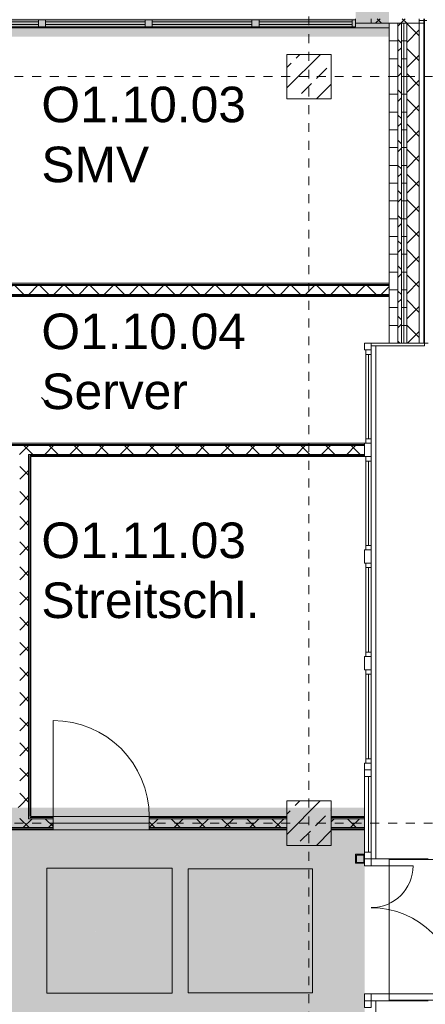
# Model space of a CAD drawing. Header units: metres. Extents: x -52 to 123, y -78 to 33.
# Tile 48 of 114: x 78.71 to 83.26, y -51.53 to -40.46. Entities that reach past the tile are written whole.
import ezdxf

# ---------------------------------------------------------------- set-up
doc = ezdxf.new("R2010")
doc.units = ezdxf.units.M
doc.linetypes.add('Rasterlinie', pattern=[0.019, 0.01, -0.003, 0.003, -0.003])
doc.linetypes.add('Über Schnittebene 1', pattern=[0.001, 0, -0.001])
for name, color, linetype, lineweight in [('A_Allgemeine Beschriftungen', 7, 'Continuous', 9), ('A_Detailelemente', 7, 'Continuous', 9), ('A_Fassadenelemente', 7, 'Continuous', 9), ('A_Fassadenpfosten', 7, 'Continuous', 9), ('A_Fenster', 7, 'Continuous', 9), ('A_Geschossdecken', 7, 'Continuous', 9), ('A_Importierte Elemente in Familien', 7, 'Continuous', 9), ('A_Raster', 7, 'Continuous', 9), ('A_Räume_Beschriftung', 7, 'Continuous', 9), ('A_Tragwerksstützen', 7, 'Continuous', 9), ('A_Tragwerksstützen_Stahlbeton', 7, 'Continuous', 9), ('A_Treppen', 7, 'Continuous', 9), ('A_Türen', 7, 'Continuous', 9), ('A_Wände', 7, 'Continuous', 9), ('A_Wände_Schraffur', 7, 'Continuous', 18)]:
    doc.layers.add(name, color=color, linetype=linetype, lineweight=lineweight)
doc.styles.add('Arial_B', font='txt', dxfattribs={"height": 0.3999999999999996})
pattern_1 = [(0, (1.421, 2.104), (0, 0.2), []), (90, (1.421, 2.104), (-0.2, 0), [])]
pattern_2 = [(45, (1.421, 2.104), (-0.1414213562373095, 0.1414213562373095), []), (135, (1.421, 2.104), (-0.1414213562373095, -0.1414213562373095), [])]

# ---------------------------------------------------------------- blocks, each defined once
blk = doc.blocks.new('STB Stütze - rechteckig - STB 50 x 50-V22-BS_Übersicht_O1_BRANDSCHUTZ')
at = {"layer": 'A_Tragwerksstützen'}
h = blk.add_hatch(dxfattribs=at)
h.set_pattern_fill('FP_29', color=256, style=0, pattern_type=2)
h.set_pattern_definition([(45, (-80.535, 43.201), (-0.2283954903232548, 0.2283954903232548), []), (45, (-80.30700000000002, 43.201), (-0.2283954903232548, 0.2283954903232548), [0.161, -0.081])])
h.paths.add_polyline_path([(0.2500000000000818, -0.2500000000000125), (0.2500000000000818, 0.2499999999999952), (-0.2499999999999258, 0.2499999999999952), (-0.2499999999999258, -0.2500000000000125)], flags=0)
at = {"layer": 'A_Tragwerksstützen_Stahlbeton', "lineweight": 18}
for p, q in [((0.2499999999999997, 0.25), (-0.2500000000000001, 0.25)), ((-0.2500000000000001, 0.25), (-0.2500000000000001, -0.2499999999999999)), ((0.2499999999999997, -0.2499999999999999), (0.2499999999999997, 0.25)), ((-0.2500000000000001, -0.2499999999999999), (0.2499999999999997, -0.2499999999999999))]:
    blk.add_line(p, q, dxfattribs=at)
blk = doc.blocks.new('GSH_Fassade_Fenster_1flg - GSH_Fassade_Fenster_1flg-5999952-BS_Übersicht_O1_BRANDSCHUTZ')
at = {"layer": 'A_Fassadenelemente'}
for p, q in [((-0.5250000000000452, 0.0150000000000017), (-0.4750000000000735, 0.0150000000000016)), ((-0.5250000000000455, -0.0449999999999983), (-0.5250000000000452, 0.0150000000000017)), ((-0.4750000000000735, 0.0150000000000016), (0.4750000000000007, 0.0149999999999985)), ((-0.4750000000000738, -0.0449999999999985), (-0.4750000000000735, 0.0150000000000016)), ((0.5250000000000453, 0.0149999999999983), (0.4750000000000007, 0.0149999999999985)), ((0.4750000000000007, -0.0450000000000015), (0.4750000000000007, 0.0149999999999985)), ((0.5250000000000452, -0.0450000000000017), (0.5250000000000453, 0.0149999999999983)), ((-0.5250000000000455, -0.0449999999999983), (-0.4750000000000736, -0.0449999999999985)), ((0.475000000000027, -0.0149999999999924), (-0.4750000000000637, -0.0149999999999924)), ((0.4750000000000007, -0.0450000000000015), (-0.4750000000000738, -0.0449999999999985)), ((0.5250000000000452, -0.0450000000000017), (0.4750000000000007, -0.0450000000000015))]:
    blk.add_line(p, q, dxfattribs=at)
blk = doc.blocks.new('Pfosten rechteckig - 150x75-1310572-BS_Übersicht_O1_BRANDSCHUTZ')
at = {"layer": 'A_Fassadenpfosten'}
for p, q in [((0.075, 0.06), (-0.075, 0.06)), ((-0.075, 0.06), (-0.075, -0.015)), ((0.075, 0.06), (0.075, -0.015)), ((-0.075, -0.015), (0.075, -0.015))]:
    blk.add_line(p, q, dxfattribs=at)
blk = doc.blocks.new('Pfosten rechteckig - 100x176-1338474-BS_Übersicht_O1_BRANDSCHUTZ')
at = {"layer": 'A_Fassadenpfosten'}
for p, q in [((0, 0.1105), (-0.0500000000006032, 0.1105)), ((0, 0.1105), (0, -0.0655)), ((0, -0.0655), (-0.0500000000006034, -0.0655))]:
    blk.add_line(p, q, dxfattribs=at)
blk = doc.blocks.new('Systemelement - Verglasung-1789751-BS_Übersicht_O1_BRANDSCHUTZ')
at = {"layer": 'A_Fassadenelemente'}
for p, q in [((-0.560000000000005, 0.015), (0.5600000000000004, 0.015)), ((-0.560000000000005, -0.015), (-0.560000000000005, 0.015)), ((0.5600000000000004, -0.015), (0.5600000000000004, 0.015)), ((0.5600000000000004, -0.015), (-0.560000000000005, -0.015))]:
    blk.add_line(p, q, dxfattribs=at)
blk = doc.blocks.new('Systemelement - Verglasung-6077245-BS_Übersicht_O1_BRANDSCHUTZ')
at = {"layer": 'A_Fassadenelemente'}
for p, q in [((-0.5219999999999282, 0.0149999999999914), (0.5219999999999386, 0.0149999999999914)), ((-0.5219999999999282, -0.0150000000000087), (-0.5219999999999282, 0.0149999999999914)), ((0.5219999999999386, -0.0150000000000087), (0.5219999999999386, 0.0149999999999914)), ((0.5219999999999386, -0.0150000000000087), (-0.5219999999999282, -0.0150000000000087))]:
    blk.add_line(p, q, dxfattribs=at)
blk = doc.blocks.new('Pfosten rechteckig - 80x80-6077243-BS_Übersicht_O1_BRANDSCHUTZ')
at = {"layer": 'A_Fassadenpfosten'}
for p, q in [((82.44000751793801, -40.45696157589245), (81.39600751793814, -40.45696157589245)), ((82.44000751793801, -40.53696157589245), (81.39600751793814, -40.53696157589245))]:
    blk.add_line(p, q, dxfattribs=at)
blk = doc.blocks.new('Pfosten rechteckig - 80x80-1789741-BS_Übersicht_O1_BRANDSCHUTZ')
at = {"layer": 'A_Fassadenpfosten'}
for p, q in [((81.31600751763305, -40.45696157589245), (80.19600751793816, -40.45696157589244)), ((81.31600751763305, -40.53696157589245), (80.19600751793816, -40.53696157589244))]:
    blk.add_line(p, q, dxfattribs=at)
blk = doc.blocks.new('Pfosten rechteckig - 80x80-1789740-BS_Übersicht_O1_BRANDSCHUTZ')
at = {"layer": 'A_Fassadenpfosten'}
for p, q in [((0.04, 0.04), (-0.04, 0.04)), ((-0.04, 0.04), (-0.04, -0.04)), ((0.04, 0.04), (0.04, -0.04)), ((-0.04, -0.04), (0.04, -0.04))]:
    blk.add_line(p, q, dxfattribs=at)
blk = doc.blocks.new('Pfosten rechteckig - 40x80-1793730-BS_Übersicht_O1_BRANDSCHUTZ')
at = {"layer": 'A_Fassadenpfosten'}
for p, q in [((0, 0.04), (-0.04, 0.04)), ((-0.04, 0.04), (-0.04, -0.04)), ((0, 0.04), (0, -0.04)), ((-0.04, -0.04), (0, -0.04))]:
    blk.add_line(p, q, dxfattribs=at)
blk = doc.blocks.new('GSH_Tuer_I_1flg_SZ_OL - 1080x3000_2135_Voll-6395009-BS_Übersicht_O1_BRANDSCHUTZ')
at = {"layer": 'A_Türen', "linetype": 'Über Schnittebene 1'}
for p, q in [((-0.5400000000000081, 0.0605653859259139), (0.4799999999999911, 0.0605653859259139)), ((-0.5400000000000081, -0.0894346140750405), (0.5399999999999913, -0.0894346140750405))]:
    blk.add_line(p, q, dxfattribs=at)
at = {"layer": 'A_Türen'}
blk.add_line((0.5399999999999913, -1.169434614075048), (0.5399999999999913, -0.0894346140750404), dxfattribs=at)
blk.add_arc((0.5399999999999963, -0.089434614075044), 1.080000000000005, 179.9999999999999, 269.9999999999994, dxfattribs=at)
blk = doc.blocks.new('Pfosten rechteckig - 75x75_Recht-V61-BS_Übersicht_O1_BRANDSCHUTZ')
at = {"layer": 'A_Fassadenpfosten'}
for p, q in [((0, 0.06), (-0.075, 0.06)), ((-0.075, 0.06), (-0.075, -0.015)), ((0, 0.06), (0, -0.015)), ((-0.075, -0.015), (0, -0.015))]:
    blk.add_line(p, q, dxfattribs=at)
blk = doc.blocks.new('Systemelement - Aluminium Blau_Fenster-6620886-BS_Übersicht_O1_BRANDSCHUTZ')
at = {"layer": 'A_Fassadenelemente'}
for p, q in [((-0.4249999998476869, 0.015), (0.4249999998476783, 0.015)), ((-0.4249999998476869, -0.015), (-0.4249999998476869, 0.015)), ((0.4249999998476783, -0.015), (0.4249999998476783, 0.015)), ((0.4249999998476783, -0.015), (-0.4249999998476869, -0.015))]:
    blk.add_line(p, q, dxfattribs=at)
blk = doc.blocks.new('Pfosten rechteckig - 90x75-6057504-BS_Übersicht_O1_BRANDSCHUTZ')
at = {"layer": 'A_Fassadenpfosten'}
for p, q in [((82.58100751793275, -49.42196157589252), (82.58100751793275, -48.97196157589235)), ((82.58100751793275, -49.82196157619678), (82.58100751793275, -49.57196157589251))]:
    blk.add_line(p, q, dxfattribs=at)
blk = doc.blocks.new('Pfosten rechteckig - 75x75_Links-2722204-BS_Übersicht_O1_BRANDSCHUTZ')
at = {"layer": 'A_Fassadenpfosten'}
for p, q in [((-0.05, 0.06), (-0.075, 0.06)), ((-0.075, 0.06), (-0.075, -0.015)), ((-0.075, -0.015), (0, -0.015))]:
    blk.add_line(p, q, dxfattribs=at)
blk = doc.blocks.new('Pfosten rechteckig - 75x75_Links-2722237-BS_Übersicht_O1_BRANDSCHUTZ')
at = {"layer": 'A_Fassadenpfosten'}
for p, q in [((0, 0.06), (-0.075, 0.06)), ((-0.075, 0.06), (-0.075, -0.015)), ((0, 0.06), (0, -0.015)), ((-0.075, -0.015), (0, -0.015))]:
    blk.add_line(p, q, dxfattribs=at)
blk = doc.blocks.new('Pfosten rechteckig - 75x75_Links-V64-BS_Übersicht_O1_BRANDSCHUTZ')
at = {"layer": 'A_Fassadenpfosten'}
for p, q in [((0, 0.06), (-0.075, 0.06)), ((-0.075, 0.06), (-0.075, -0.015)), ((-0.075, -0.015), (0, -0.015))]:
    blk.add_line(p, q, dxfattribs=at)
blk = doc.blocks.new('GSH_Fassade_Tuer_2flg - A_SL_Glass_Blau-6362469-BS_Übersicht_O1_BRANDSCHUTZ')
at = {"layer": 'A_Türen'}
for p, q in [((0.7200000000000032, 0.015000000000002), (0.7200000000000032, 0.984756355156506)), ((-0.7199999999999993, 0.0149999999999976), (-0.7199999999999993, 0.4847563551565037)), ((-0.8, 0.014999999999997), (-0.7199999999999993, 0.014999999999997)), ((-0.8, -0.0600000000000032), (-0.8, 0.014999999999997)), ((-0.7199999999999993, 0.014999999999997), (-0.7199999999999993, -0.0600000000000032)), ((0.7200000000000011, 0.014999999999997), (0.8000000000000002, 0.014999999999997)), ((0.7200000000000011, -0.0600000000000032), (0.7200000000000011, 0.014999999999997)), ((0.8000000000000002, 0.014999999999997), (0.8000000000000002, -0.0600000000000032)), ((-0.7199999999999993, -0.0600000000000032), (-0.8, -0.0600000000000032)), ((0.8000000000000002, -0.0600000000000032), (0.7200000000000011, -0.0600000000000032))]:
    blk.add_line(p, q, dxfattribs=at)
for centre, radius, start, end in [((0.7200000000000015, 0.0149999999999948), 0.9697563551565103, 89.99999999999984, 179.9999999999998), ((-0.7199999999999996, 0.014999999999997), 0.4697563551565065, 5.72e-14, 89.99999999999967)]:
    blk.add_arc(centre, radius, start, end, dxfattribs=at)
blk = doc.blocks.new('Systemelement - GSH_Fassadenelement_169-169-169-5354056-BS_Übersicht_O1_BRANDSCHUTZ')
at = {"layer": 'A_Fassadenelemente'}
for p, q in [((-0.5999999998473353, -0.052), (-0.5499999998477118, -0.052)), ((-0.5999999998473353, -0.06), (-0.5999999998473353, -0.052)), ((-0.5999999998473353, -0.06), (-0.5499999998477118, -0.06))]:
    blk.add_line(p, q, dxfattribs=at)
blk = doc.blocks.new('Systemelement - GSH_Fassadenelement_169-169-169-6253385-BS_Übersicht_O1_BRANDSCHUTZ')
at = {"layer": 'A_Fassadenelemente'}
for p, q in [((-0.5999999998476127, -0.052), (0.5999999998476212, -0.052)), ((-0.5999999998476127, -0.06), (-0.5999999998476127, -0.052)), ((0.5999999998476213, -0.06), (-0.5999999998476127, -0.06)), ((0.5999999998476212, -0.06), (0.5999999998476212, -0.052))]:
    blk.add_line(p, q, dxfattribs=at)
blk = doc.blocks.new('Fensterbank1 - Fensterbank-6073046-BS_Übersicht_O1_BRANDSCHUTZ')
at = {"layer": 'A_Fenster'}
for p, q in [((83.25600751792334, -40.46696157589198), (83.27959186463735, -40.46696157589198)), ((82.70691335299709, -44.12696157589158), (82.70691335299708, -49.89696157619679)), ((83.2560075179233, -44.09696157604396), (83.29559186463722, -44.09696157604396)), ((82.70691335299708, -49.89696157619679), (82.65600751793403, -49.89696157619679)), ((83.2955918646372, -49.89696157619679), (82.70691335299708, -49.89696157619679)), ((82.65600751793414, -51.49696157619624), (82.7069133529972, -51.49696157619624)), ((82.7069133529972, -51.49696157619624), (83.29559186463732, -51.49696157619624)), ((82.7069133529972, -51.49696157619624), (82.70691335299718, -57.26696157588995))]:
    blk.add_line(p, q, dxfattribs=at)
blk = doc.blocks.new('Metal_Verkleidung - Metal_Verkleidung-6154593-BS_Übersicht_O1_BRANDSCHUTZ')
at = {"layer": 'A_Wände'}
for p, q in [((83.1960075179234, -40.46696157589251), (83.24800751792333, -40.46696157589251)), ((83.24800751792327, -40.49696157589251), (83.1960075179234, -40.49696157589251))]:
    blk.add_line(p, q, dxfattribs=at)
at = {"layer": 'A_Wände', "lineweight": 18}
for p, q in [((82.65600751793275, -44.09696157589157), (83.2560075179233, -44.09696157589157)), ((82.65600751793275, -44.09696157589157), (82.65600751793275, -44.12696157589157)), ((83.2560075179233, -44.12696157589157), (82.65600751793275, -44.12696157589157)), ((83.2560075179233, -44.09696157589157), (83.2560075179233, -44.12696157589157))]:
    blk.add_line(p, q, dxfattribs=at)
blk = doc.blocks.new('SHS Stütze _EN 10219-2_ - SHS 100 x 8-6617295-BS_Übersicht_O1_BRANDSCHUTZ')
at = {"layer": 'A_Tragwerksstützen'}
for p, q in [((-0.0500000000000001, 0.05), (0.0499999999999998, 0.05)), ((-0.0500000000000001, -0.05), (-0.0500000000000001, 0.05)), ((-0.0419999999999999, 0.0419999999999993), (-0.0419999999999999, -0.0420000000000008)), ((0.042, 0.0419999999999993), (-0.0419999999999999, 0.0419999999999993)), ((0.042, -0.0420000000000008), (0.042, 0.0419999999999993)), ((0.0499999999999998, 0.05), (0.0499999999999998, -0.05)), ((-0.0419999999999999, -0.0420000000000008), (0.042, -0.0420000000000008)), ((0.0499999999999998, -0.05), (-2e-16, -0.05))]:
    blk.add_line(p, q, dxfattribs=at)
blk = doc.blocks.new('Sammelstelle_Symbol - Sammelstelle_Symbol-7037390-BS_Übersicht_O1_BRANDSCHUTZ')
at = {"layer": 'A_Importierte Elemente in Familien'}
h = blk.add_hatch(color=256, dxfattribs=at)
edge = h.paths.add_edge_path(flags=0)
edge.add_line((-0.002012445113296, 0.0029498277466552), (-0.002012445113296, -0.0012225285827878))
edge.add_arc((-0.0019675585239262, -0.002027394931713), 0.0008061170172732, 93.19202166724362, 177.1169329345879)
edge.add_line((-0.0027726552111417, -0.0019868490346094), (-0.0033780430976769, -0.0019868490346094))
edge.add_line((-0.0033780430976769, -0.0019868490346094), (-0.0033780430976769, 0.0033037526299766))
edge.add_line((-0.0033780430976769, 0.0033037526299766), (0.0033343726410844, 0.0033037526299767))
edge.add_line((0.0033343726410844, 0.0033037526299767), (0.0033343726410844, -0.0034086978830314))
edge.add_line((0.0033343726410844, -0.0034086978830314), (0.0016408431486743, -0.0034086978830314))
edge.add_line((0.0016408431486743, -0.0032646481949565), (0.0016408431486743, -0.0034086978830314))
edge.add_line((0.0016408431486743, -0.0032646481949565), (0.002035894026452, -0.0028697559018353))
edge.add_line((0.002035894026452, -0.0028697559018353), (0.002035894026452, 0.0029498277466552))
edge.add_line((0.002035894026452, 0.0029498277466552), (-0.002012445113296, 0.0029498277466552))
h = blk.add_hatch(color=256, dxfattribs=at)
edge = h.paths.add_edge_path(flags=0)
edge.add_arc((0.0005820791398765, 0.0018953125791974), 0.000473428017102, 8.524e-13, 180.0000000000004)
edge.add_line((0.0001086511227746, 0.0018953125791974), (0.0010555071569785, 0.0018953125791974))
h = blk.add_hatch(color=256, dxfattribs=at)
edge = h.paths.add_edge_path(flags=0)
edge.add_arc((0.0005820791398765, 0.0018953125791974), 0.000473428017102, 180.0000000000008, 360.0000000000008)
edge.add_line((0.0010555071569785, 0.0018953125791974), (0.0001086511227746, 0.0018953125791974))
h = blk.add_hatch(color=256, dxfattribs=at)
edge = h.paths.add_edge_path(flags=0)
edge.add_line((0.0008119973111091, 0.0011807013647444), (0.0013063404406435, 0.0005360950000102))
edge.add_arc((0.0015853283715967, 0.0007500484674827), 0.0003515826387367, 217.4842912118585, 270.0000000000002)
edge.add_line((0.0015853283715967, 0.000398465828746), (0.002035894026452, 0.000398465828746))
edge.add_line((0.002035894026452, 0.000398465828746), (0.002035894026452, -3.84700853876e-05))
edge.add_line((0.002035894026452, -3.84700853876e-05), (0.0013312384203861, -3.84700853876e-05))
edge.add_arc((0.0013312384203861, 0.0003131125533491), 0.0003515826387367, 217.4842912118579, 270.00000000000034, ccw=False)
edge.add_line((0.0010522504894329, 9.91590858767e-05), (0.0007647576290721, 0.0004740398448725))
edge.add_line((0.0006455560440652, 0.0004616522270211), (0.0006552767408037, 0.0004766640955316))
edge.add_line((0.0006552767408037, 0.0004766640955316), (0.0006684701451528, 0.0004887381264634))
edge.add_line((0.0006684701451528, 0.0004887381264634), (0.0006842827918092, 0.0004970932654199))
edge.add_line((0.0006842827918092, 0.0004970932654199), (0.0007016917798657, 0.0005011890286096))
edge.add_line((0.0007016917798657, 0.0005011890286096), (0.0007195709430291, 0.0005007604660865))
edge.add_line((0.0007195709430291, 0.0005007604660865), (0.0007367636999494, 0.0004958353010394))
edge.add_line((0.0007367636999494, 0.0004958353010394), (0.0007521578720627, 0.0004867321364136))
edge.add_line((0.0007521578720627, 0.0004867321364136), (0.0007647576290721, 0.0004740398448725))
edge.add_line((0.0006455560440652, 0.0004616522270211), (0.0002994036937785, -0.000260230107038))
edge.add_line((0.0002994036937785, -0.000260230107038), (0.0014893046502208, -0.0026343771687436))
edge.add_line((0.0014893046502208, -0.0026343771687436), (0.0010399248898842, -0.0026343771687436))
edge.add_arc((0.0010399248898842, -0.0022827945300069), 0.0003515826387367, 207.2950730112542, 270.0000000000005, ccw=False)
edge.add_line((0.0007274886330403, -0.0024440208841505), (-0.000254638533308, -0.0005407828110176))
edge.add_line((-0.0002811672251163, -0.0005462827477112), (-0.0002804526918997, -0.0005427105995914))
edge.add_line((-0.0002804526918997, -0.0005427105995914), (-0.0002788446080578, -0.0005394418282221))
edge.add_line((-0.0002788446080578, -0.0005394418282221), (-0.0002764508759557, -0.0005366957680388))
edge.add_line((-0.0002764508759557, -0.0005366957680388), (-0.0002734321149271, -0.0005346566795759))
edge.add_line((-0.0002734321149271, -0.0005346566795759), (-0.000269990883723, -0.0005334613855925))
edge.add_line((-0.000269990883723, -0.0005334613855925), (-0.0002663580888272, -0.0005331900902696))
edge.add_line((-0.0002663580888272, -0.0005331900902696), (-0.00026277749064, -0.0005338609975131))
edge.add_line((-0.00026277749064, -0.0005338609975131), (-0.0002594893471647, -0.0005354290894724))
edge.add_line((-0.0002594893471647, -0.0005354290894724), (-0.0002567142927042, -0.0005377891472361))
edge.add_line((-0.0002567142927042, -0.0005377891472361), (-0.000254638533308, -0.0005407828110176))
edge.add_line((-0.0002811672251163, -0.0005462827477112), (-0.0003468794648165, -0.001517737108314))
edge.add_arc((-0.0006976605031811, -0.0014940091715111), 0.0003515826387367, 270.00000000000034, 356.13022758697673, ccw=False)
edge.add_line((-0.0006976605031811, -0.0018455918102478), (-0.0025856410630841, -0.0018455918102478))
edge.add_arc((-0.0019391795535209, -0.0020035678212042), 0.0006654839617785, 93.0187191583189, 166.2677388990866, ccw=False)
edge.add_line((-0.0019742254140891, -0.0013390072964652), (-0.001013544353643, -0.0013390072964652))
edge.add_arc((-0.001013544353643, -0.0011983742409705), 0.0001406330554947, 269.9999999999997, 356.1302275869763)
edge.add_line((-0.0008732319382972, -0.0012078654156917), (-0.0008044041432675, -0.0001903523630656))
edge.add_line((-0.0007706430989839, -6.20649216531e-05), (-0.0007936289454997, -0.0001246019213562))
edge.add_line((-0.0007936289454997, -0.0001246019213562), (-0.0008044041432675, -0.0001903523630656))
edge.add_line((-0.0007706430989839, -6.20649216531e-05), (-0.0003720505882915, 0.0007691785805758))
edge.add_line((-0.0004354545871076, 0.0008698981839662), (-0.0004179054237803, 0.0008676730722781))
edge.add_line((-0.0004179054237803, 0.0008676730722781), (-0.0004014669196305, 0.0008611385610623))
edge.add_line((-0.0004014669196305, 0.0008611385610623), (-0.0003871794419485, 0.0008507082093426))
edge.add_line((-0.0003871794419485, 0.0008507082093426), (-0.0003759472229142, 0.000837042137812))
edge.add_line((-0.0003759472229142, 0.000837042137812), (-0.0003684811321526, 0.0008210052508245))
edge.add_line((-0.0003684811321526, 0.0008210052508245), (-0.0003652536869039, 0.0008036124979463))
edge.add_line((-0.0003652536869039, 0.0008036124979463), (-0.0003664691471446, 0.0007859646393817))
edge.add_line((-0.0003664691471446, 0.0007859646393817), (-0.0003720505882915, 0.0007691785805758))
edge.add_line((-0.0004354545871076, 0.0008698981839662), (-0.0007975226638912, 0.0008698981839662))
edge.add_line((-0.0009183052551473, 0.0008013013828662), (-0.0008959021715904, 0.0008297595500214))
edge.add_line((-0.0008959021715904, 0.0008297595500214), (-0.0008669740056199, 0.0008515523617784))
edge.add_line((-0.0008669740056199, 0.0008515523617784), (-0.0008334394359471, 0.0008652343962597))
edge.add_line((-0.0008334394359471, 0.0008652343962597), (-0.0007975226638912, 0.0008698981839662))
edge.add_line((-0.0009183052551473, 0.0008013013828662), (-0.0013066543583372, 0.0001501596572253))
edge.add_arc((-0.0014829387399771, 0.0002839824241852), 0.0002213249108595, 154.0744030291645, 322.79677530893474, ccw=False)
edge.add_line((-0.0016819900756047, 0.0003807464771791), (-0.0012250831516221, 0.0011468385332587))
edge.add_arc((-0.0009231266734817, 0.0009667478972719), 0.0003515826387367, 90.0000000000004, 149.187618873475, ccw=False)
edge.add_line((-0.0009231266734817, 0.0013183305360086), (0.0005330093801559, 0.0013183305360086))
edge.add_arc((0.0005330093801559, 0.0009667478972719), 0.0003515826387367, 37.48429121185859, 90.00000000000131, ccw=False)
h = blk.add_hatch(color=256, dxfattribs=at)
edge = h.paths.add_edge_path(flags=0)
edge.add_line((-0.002012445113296, -0.0019868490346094), (-0.002012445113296, -0.0028521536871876))
edge.add_line((-0.002012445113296, -0.0028521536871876), (-0.0024251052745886, -0.0032646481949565))
edge.add_line((-0.0024251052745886, -0.0032646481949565), (0.0002822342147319, -0.0032646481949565))
edge.add_line((0.0002822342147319, -0.0032646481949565), (0.0006558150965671, -0.002891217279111))
edge.add_arc((0.0009043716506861, -0.0031398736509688), 0.0003515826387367, 90.00000000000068, 134.9884976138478, ccw=False)
edge.add_line((0.0009043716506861, -0.0027882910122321), (0.0013883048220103, -0.0027882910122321))
edge.add_line((0.0013883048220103, -0.0027882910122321), (0.0009117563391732, -0.0032646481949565))
edge.add_line((0.0009117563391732, -0.0032646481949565), (0.0016408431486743, -0.0032646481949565))
edge.add_line((0.0016408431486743, -0.0034086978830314), (0.0016408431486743, -0.0032646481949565))
edge.add_line((0.0016408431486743, -0.0034086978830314), (-0.0033780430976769, -0.0034086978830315))
edge.add_line((-0.0033780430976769, -0.0034086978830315), (-0.0033780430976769, -0.0019868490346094))
edge.add_line((-0.0033780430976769, -0.0019868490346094), (-0.002012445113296, -0.0019868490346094))
at = {"layer": 'A_Importierte Elemente in Familien', "flags": 128}
for points in [[(0.0034939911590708, 0.0034633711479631), (0.0017360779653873, 0.0034633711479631), (-2.18352282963e-05, 0.0034633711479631), (-0.0017797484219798, 0.0034633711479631), (-0.0035376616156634, 0.0034633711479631)], [(-0.0035376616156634, 0.0034633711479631), (-0.0035376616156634, 0.0017054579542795), (-0.0035376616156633, -5.2455239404e-05), (-0.0035376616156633, -0.0018103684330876), (-0.0035376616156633, -0.0035682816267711)], [(0.0034939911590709, -0.0035682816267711), (0.0034939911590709, -0.0018103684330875), (0.0034939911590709, -5.2455239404e-05), (0.0034939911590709, 0.0017054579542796), (0.0034939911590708, 0.0034633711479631)], [(-0.0035376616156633, -0.0035682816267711), (-0.0017797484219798, -0.0035682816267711), (-2.18352282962e-05, -0.0035682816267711), (0.0017360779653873, -0.0035682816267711), (0.0034939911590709, -0.0035682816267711)]]:
    blk.add_lwpolyline(points, dxfattribs=at)
blk = doc.blocks.new('Richtungsangabe rechts - Symbol - Direction Indicator _green_ right DIN ISO 23601 - Symbol_dwg-7037662-BS_Übersicht_O1_BRANDSCHUTZ')
at = {"layer": 'A_Importierte Elemente in Familien'}
h = blk.add_hatch(color=256, dxfattribs=at)
h.paths.add_polyline_path([(0.0031258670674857, 0.0079937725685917), (0.0052238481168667, 0.0058957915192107), (0.0015241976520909, 0.0058957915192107), (0.0015241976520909, 0.0041042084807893), (0.0052238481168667, 0.0041042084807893), (0.0031258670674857, 0.0020062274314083), (0.0054885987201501, 0.0020062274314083), (0.0084823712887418, 0.005), (0.0054885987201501, 0.0079937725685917)], flags=0)
h.paths.add_polyline_path([(0.009773, 0.009773), (0.009773, 0.0002269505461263), (0.000227, 0.0002269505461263), (0.000227, 0.009773)], flags=0)
at = {"layer": 'A_Importierte Elemente in Familien', "flags": 128}
for points in [[(0.01, 0.01), (0.0075, 0.01), (0.005, 0.01), (0.0025, 0.01), (0, 0.01)], [(0, 0.01), (0, 0.0075), (0, 0.005), (0, 0.0025), (0, 0)], [(0.01, 0), (0.01, 0.0025), (0.01, 0.005), (0.01, 0.0075), (0.01, 0.01)], [(0, 0), (0.0025, 0), (0.005, 0), (0.0075, 0), (0.01, 0)]]:
    blk.add_lwpolyline(points, dxfattribs=at)
blk = doc.blocks.new('Richtungsangabe rechts - Symbol - Richtungsangabe rechts - Symbol-7037664-BS_Übersicht_O1_BRANDSCHUTZ')
at = {"xscale": 0.6990391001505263, "yscale": 0.6990391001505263, "zscale": 0.6990391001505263}
blk.add_blockref('Richtungsangabe rechts - Symbol - Direction Indicator _green_ right DIN ISO 23601 - Symbol_dwg-7037662-BS_Übersicht_O1_BRANDSCHUTZ', (-0.0034853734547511, -0.0034712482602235), dxfattribs=at)

msp = doc.modelspace()

# ---------------------------------------------------------------- hatches: boundary and pattern name
at = {"layer": 'A_Detailelemente', "true_color": 0xebdb14}
msp.add_hatch(color=40, dxfattribs=at).paths.add_polyline_path([(80.69543059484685, -49.57196157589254), (82.58100751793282, -49.57196157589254), (82.58100751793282, -49.32196157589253), (74.75600751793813, -49.32196157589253), (74.75600751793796, -40.64696157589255), (82.85600751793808, -40.64696157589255), (82.85600751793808, -40.34696157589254), (82.48000751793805, -40.34696157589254), (82.48000751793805, -40.44696157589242), (74.4060075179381, -40.44696157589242), (74.4060075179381, -41.35696157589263), (74.50600751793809, -41.35696157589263), (74.50600751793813, -49.57196157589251), (80.34529323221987, -49.57196157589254)], flags=0)
at = {"layer": 'A_Detailelemente', "true_color": 0xc2e2c4}
msp.add_hatch(color=254, dxfattribs=at).paths.add_polyline_path([(65.63100751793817, -51.8219615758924), (82.58100751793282, -51.82196157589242), (82.58100751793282, -49.57196157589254), (74.50600751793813, -49.57196157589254), (74.50419159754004, -41.35696157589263), (70.58100751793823, -41.35696157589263), (70.58100751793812, -49.57196157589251), (32.13100751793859, -49.57196157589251), (32.13100751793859, -41.35696157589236), (29.48100751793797, -41.35696157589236), (29.48100751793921, -51.82196157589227), (65.01143575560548, -51.8219615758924)], flags=0)
at = {"layer": 'A_Tragwerksstützen_Stahlbeton'}
h = msp.add_hatch(dxfattribs=at)
h.set_pattern_fill('FP_3', color=256, style=0, pattern_type=2)
h.set_pattern_definition([(45, (1.421, 2.104), (-0.2283954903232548, 0.2283954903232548), []), (45, (1.649, 2.104), (-0.2283954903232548, 0.2283954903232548), [0.161, -0.081])])
h.paths.add_polyline_path([(82.07920370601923, -49.74696157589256), (82.20600751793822, -49.74696157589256), (82.2060075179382, -49.24696157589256), (81.70600751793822, -49.24696157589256), (81.70600751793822, -49.74696157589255)], flags=0)
at = {"layer": 'A_Wände'}
h = msp.add_hatch(dxfattribs=at)
h.set_pattern_fill('FP_2', color=256, style=0, pattern_type=2)
h.set_pattern_definition(pattern_2)
h.paths.add_polyline_path([(82.68876684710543, -40.49696157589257), (83.19600751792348, -40.49696157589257), (83.19600751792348, -40.44696157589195), (82.65600751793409, -40.44696157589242), (82.65600751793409, -40.49696157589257), (82.67600751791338, -40.49696157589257)], flags=0)
at = {"layer": 'A_Wände_Schraffur', "lineweight": 9}
h = msp.add_hatch(dxfattribs=at)
h.set_pattern_fill('FP_1', color=256, style=0, pattern_type=2)
h.set_pattern_definition(pattern_1)
h.paths.add_polyline_path([(82.95600751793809, -44.09696157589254), (82.95600751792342, -40.49696157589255), (82.85600751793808, -40.49696157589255), (82.85600751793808, -44.09696157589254)], flags=0)
h = msp.add_hatch(dxfattribs=at)
h.set_pattern_fill('FP_2', color=256, style=0, pattern_type=2)
h.set_pattern_definition(pattern_2)
h.paths.add_polyline_path([(82.97468571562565, -44.09696157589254), (82.9960075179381, -44.09696157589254), (82.9960075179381, -40.49696157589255), (82.95600751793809, -40.49696157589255), (82.95600751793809, -44.09696157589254)], flags=0)
h = msp.add_hatch(dxfattribs=at)
h.set_pattern_fill('FP_1', color=256, style=0, pattern_type=2)
h.set_pattern_definition(pattern_1)
h.paths.add_polyline_path([(83.05600751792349, -44.09696157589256), (83.05600751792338, -40.49696157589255), (82.9960075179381, -40.49696157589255), (82.9960075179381, -44.09696157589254), (83.02843410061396, -44.09696157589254)], flags=0)
h = msp.add_hatch(dxfattribs=at)
h.set_pattern_fill('FP_2', color=256, style=0, pattern_type=2)
h.set_pattern_definition(pattern_2)
h.paths.add_polyline_path([(83.19600751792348, -44.09696157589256), (83.19600751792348, -40.49696157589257), (83.05600751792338, -40.49696157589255), (83.05600751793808, -44.09696157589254)], flags=0)
h = msp.add_hatch(dxfattribs=at)
h.set_pattern_fill('FP_2', color=256, style=0, pattern_type=2)
h.set_pattern_definition(pattern_2)
h.paths.add_polyline_path([(82.65600751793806, -43.54696157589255), (82.85600751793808, -43.54696157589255), (82.85600751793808, -43.44696157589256), (74.63100751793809, -43.44696157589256), (74.63100751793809, -43.54696157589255), (82.07920370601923, -43.54696157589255)], flags=0)
h = msp.add_hatch(dxfattribs=at)
h.set_pattern_fill('FP_2', color=256, style=0, pattern_type=2)
h.set_pattern_definition(pattern_2)
h.paths.add_polyline_path([(78.70600751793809, -45.34696157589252), (82.5810075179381, -45.34696157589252), (82.5810075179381, -45.24696157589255), (74.6310075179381, -45.24700100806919), (74.6310075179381, -45.34696157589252), (78.68100751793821, -45.34696157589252)], flags=0)
h = msp.add_hatch(dxfattribs=at)
h.set_pattern_fill('FP_2', color=256, style=0, pattern_type=2)
h.set_pattern_definition(pattern_2)
h.paths.add_polyline_path([(78.7060075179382, -49.44696157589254), (78.80600751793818, -49.44696157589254), (78.80600751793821, -45.34696157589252), (78.7060075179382, -45.34696157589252), (78.7060075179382, -49.43446157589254)], flags=0)
h = msp.add_hatch(dxfattribs=at)
h.set_pattern_fill('FP_2', color=256, style=0, pattern_type=2)
h.set_pattern_definition(pattern_2)
h.paths.add_polyline_path([(77.75600751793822, -49.42196157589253), (77.80600751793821, -49.42196157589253), (77.80600751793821, -49.32196157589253), (78.7060075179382, -49.32196157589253), (78.7060075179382, -49.27196157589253), (77.75600751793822, -49.27196157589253), (77.75600751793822, -49.32481871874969)], flags=0)
h = msp.add_hatch(dxfattribs=at)
h.set_pattern_fill('FP_2', color=256, style=0, pattern_type=2)
h.set_pattern_definition(pattern_2)
h.paths.add_polyline_path([(81.70600751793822, -49.54696157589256), (81.70600751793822, -49.44696157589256), (80.16100751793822, -49.44696157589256), (80.16100751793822, -49.54696157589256), (81.49254597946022, -49.54696157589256)], flags=0)
h.paths.add_polyline_path([(82.20600751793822, -49.54696157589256), (82.58100751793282, -49.54696157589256), (82.58100751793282, -49.44696157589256), (82.2060075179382, -49.44696157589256), (82.20600751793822, -49.52079796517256)], flags=0)
h.paths.add_polyline_path([(75.36600751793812, -49.54696157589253), (75.55600751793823, -49.54696157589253), (75.55600751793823, -49.44696157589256), (75.00600751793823, -49.44696157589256), (75.00600751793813, -49.54696157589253)], flags=0)
h.paths.add_polyline_path([(77.20269857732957, -49.54696157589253), (79.0810075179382, -49.54696157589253), (79.0810075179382, -49.44696157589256), (76.63600751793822, -49.44696157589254), (76.63600751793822, -49.54696157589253)], flags=0)

# ---------------------------------------------------------------- linework, layer by layer
at = {"layer": 'A_Geschossdecken'}
for p, q in [((82.85600751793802, -40.54696157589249), (74.65600751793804, -40.54696157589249)), ((79.08100751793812, -49.42196157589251), (80.16100751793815, -49.42196157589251)), ((80.16100751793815, -49.4969615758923), (79.08100751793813, -49.4969615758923)), ((80.16100751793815, -49.5719615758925), (79.08100751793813, -49.5719615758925)), ((82.856007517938, -51.4869615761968), (82.856007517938, -49.90696157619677))]:
    msp.add_line(p, q, dxfattribs=at)
at = {"layer": 'A_Raster', "linetype": 'Rasterlinie'}
for p, q in [((81.95600751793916, -64.1202091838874), (81.95600751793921, 31.55705536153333)), ((9.845868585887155, -41.09696157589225), (94.58744689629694, -41.09696157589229)), ((9.845868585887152, -49.49696157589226), (94.58744689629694, -49.49696157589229))]:
    msp.add_line(p, q, dxfattribs=at)
at = {"layer": 'A_Räume_Beschriftung'}
msp.add_line((79.0296399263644, -44.78308835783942), (78.94956586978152, -44.70854028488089), dxfattribs=at)
at = {"layer": 'A_Tragwerksstützen_Stahlbeton', "lineweight": 18}
for p, q in [((81.70600751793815, -49.42196157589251), (81.70600751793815, -49.24696157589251)), ((81.7060075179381, -49.24696157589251), (82.20600751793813, -49.24696157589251)), ((82.20600751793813, -49.42196157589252), (82.20600751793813, -49.24696157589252)), ((81.70600751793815, -49.74696157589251), (81.70600751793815, -49.57196157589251)), ((82.20600751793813, -49.74696157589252), (82.20600751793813, -49.57196157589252)), ((82.20600751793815, -49.74696157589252), (81.70600751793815, -49.74696157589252))]:
    msp.add_line(p, q, dxfattribs=at)
at = {"layer": 'A_Tragwerksstützen_Stahlbeton'}
for p, q in [((81.70600751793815, -49.43446157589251), (81.70600751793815, -49.42196157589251)), ((81.70600751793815, -49.44696157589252), (81.70600751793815, -49.43446157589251)), ((81.70600751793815, -49.54696157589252), (81.70600751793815, -49.44696157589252)), ((82.20600751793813, -49.43446157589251), (82.20600751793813, -49.42196157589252)), ((82.20600751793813, -49.44696157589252), (82.20600751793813, -49.43446157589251)), ((82.20600751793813, -49.54696157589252), (82.20600751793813, -49.44696157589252)), ((81.70600751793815, -49.55946157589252), (81.70600751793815, -49.54696157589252)), ((81.70600751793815, -49.57196157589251), (81.70600751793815, -49.55946157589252)), ((82.20600751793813, -49.55946157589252), (82.20600751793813, -49.54696157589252)), ((82.20600751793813, -49.57196157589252), (82.20600751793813, -49.55946157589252))]:
    msp.add_line(p, q, dxfattribs=at)
at = {"layer": 'A_Treppen'}
for p, q in [((82.85600751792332, -49.89696157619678), (82.85600751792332, -49.90696157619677)), ((83.39600751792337, -49.90696157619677), (82.85600751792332, -49.90696157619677)), ((82.85600751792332, -49.90696157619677), (82.85600751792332, -51.48696157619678)), ((82.85600751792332, -51.48696157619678), (82.85600751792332, -51.49696157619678)), ((82.85600751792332, -51.48696157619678), (83.39600751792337, -51.48696157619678))]:
    msp.add_line(p, q, dxfattribs=at)
at = {"layer": 'A_Wände', "lineweight": 18}
for p, q in [((82.65600751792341, -40.49696157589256), (82.65600751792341, -40.44696157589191)), ((83.1960075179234, -40.49696157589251), (82.65600751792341, -40.49696157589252)), ((82.85600751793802, -43.42196157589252), (82.85600751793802, -40.49696157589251)), ((83.1960075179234, -40.49696157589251), (82.85600751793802, -40.49696157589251)), ((83.05600751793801, -40.49696157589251), (83.05600751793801, -44.09696157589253)), ((83.1960075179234, -40.49696157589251), (83.1960075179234, -40.44696157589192)), ((83.1960075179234, -40.49696157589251), (83.1960075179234, -44.09696157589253)), ((74.65600751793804, -43.4219615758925), (82.85600751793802, -43.42196157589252)), ((82.85600751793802, -43.57196157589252), (74.65600751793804, -43.5719615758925)), ((82.85600751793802, -44.09696157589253), (82.85600751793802, -43.57196157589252)), ((83.1960075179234, -44.09696157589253), (82.856007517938, -44.09696157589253)), ((74.65600751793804, -45.2219615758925), (82.58100751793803, -45.22196157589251)), ((82.58100751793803, -45.37196157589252), (82.58100751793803, -45.22196157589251)), ((78.83100751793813, -45.37196157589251), (78.83100751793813, -49.42196157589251)), ((82.58100751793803, -45.37196157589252), (78.83100751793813, -45.37196157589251)), ((79.08100751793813, -49.42196157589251), (78.83100751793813, -49.42196157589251)), ((79.08100751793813, -49.57196157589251), (79.08100751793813, -49.42196157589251)), ((81.70600751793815, -49.42196157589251), (80.16100751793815, -49.42196157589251)), ((80.16100751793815, -49.57196157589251), (80.16100751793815, -49.42196157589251)), ((82.58100751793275, -49.42196157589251), (82.20600751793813, -49.42196157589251)), ((82.58100751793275, -49.57196157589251), (82.58100751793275, -49.42196157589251)), ((79.08100751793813, -49.57196157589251), (76.63600751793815, -49.5719615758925)), ((81.70600751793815, -49.57196157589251), (80.16100751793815, -49.57196157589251)), ((82.58100751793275, -49.57196157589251), (82.20600751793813, -49.57196157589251))]:
    msp.add_line(p, q, dxfattribs=at)
at = {"layer": 'A_Wände'}
for p, q in [((82.95600751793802, -40.49696157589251), (82.95600751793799, -44.09696157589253)), ((82.99600751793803, -40.49696157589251), (82.99600751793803, -44.09696157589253)), ((82.856007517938, -43.57196157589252), (82.856007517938, -43.42196157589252)), ((82.856007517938, -43.44696157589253), (74.63100751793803, -43.4469615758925)), ((82.856007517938, -43.43446157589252), (74.64350751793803, -43.4344615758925)), ((82.856007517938, -43.54696157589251), (74.63100751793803, -43.5469615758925)), ((82.856007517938, -43.55946157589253), (74.64350751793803, -43.5594615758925)), ((82.58100751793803, -45.24696157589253), (74.63100751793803, -45.2469615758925)), ((82.58100751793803, -45.23446157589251), (74.64350751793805, -45.23446157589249)), ((78.80600751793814, -45.34696157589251), (78.80600751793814, -49.44696157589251)), ((82.58100751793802, -45.34696157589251), (78.80600751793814, -45.34696157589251)), ((78.81850751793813, -49.42196157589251), (78.81850751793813, -45.35946157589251)), ((82.58100751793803, -45.35946157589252), (78.81850751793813, -45.35946157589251)), ((79.08100751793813, -49.44696157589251), (78.80600751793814, -49.44696157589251)), ((79.08100751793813, -49.4344615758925), (78.81850751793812, -49.4344615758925)), ((81.70600751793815, -49.43446157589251), (80.16100751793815, -49.4344615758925)), ((81.70600751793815, -49.44696157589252), (80.16100751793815, -49.44696157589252)), ((81.70600751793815, -49.57196157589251), (81.70600751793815, -49.42196157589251)), ((82.20600751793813, -49.42196157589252), (82.20600751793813, -49.57196157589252)), ((82.58100751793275, -49.43446157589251), (82.20600751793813, -49.43446157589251)), ((82.58100751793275, -49.44696157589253), (82.20600751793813, -49.44696157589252)), ((79.08100751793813, -49.5469615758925), (76.63600751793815, -49.5469615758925)), ((79.08100751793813, -49.55946157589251), (76.63600751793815, -49.5594615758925)), ((81.70600751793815, -49.54696157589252), (80.16100751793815, -49.54696157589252)), ((81.70600751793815, -49.55946157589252), (80.16100751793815, -49.55946157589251)), ((82.58100751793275, -49.54696157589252), (82.20600751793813, -49.54696157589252)), ((82.58100751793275, -49.55946157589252), (82.20600751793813, -49.55946157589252))]:
    msp.add_line(p, q, dxfattribs=at)

# ---------------------------------------------------------------- block references
at = {"layer": 'A_Allgemeine Beschriftungen', "xscale": 200, "yscale": 200, "zscale": 200}
for name, p in [('Sammelstelle_Symbol - Sammelstelle_Symbol-7037390-BS_Übersicht_O1_BRANDSCHUTZ', (79.71853984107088, -50.69730899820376)), ('Richtungsangabe rechts - Symbol - Richtungsangabe rechts - Symbol-7037664-BS_Übersicht_O1_BRANDSCHUTZ', (81.29695675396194, -50.71258949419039))]:
    msp.add_blockref(name, p, dxfattribs=at)
at = {"layer": 'A_Fassadenelemente'}
for name, p in [('Systemelement - Verglasung-1789751-BS_Übersicht_O1_BRANDSCHUTZ', (78.35600751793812, -40.49696157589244)), ('Systemelement - Verglasung-1789751-BS_Übersicht_O1_BRANDSCHUTZ', (79.55600751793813, -40.49696157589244)), ('Systemelement - Verglasung-1789751-BS_Übersicht_O1_BRANDSCHUTZ', (80.75600751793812, -40.49696157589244)), ('Systemelement - Verglasung-6077245-BS_Übersicht_O1_BRANDSCHUTZ', (81.91800751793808, -40.49696157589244))]:
    msp.add_blockref(name, p, dxfattribs=at)
for name, p, rotation in [('Systemelement - GSH_Fassadenelement_169-169-169-5354056-BS_Übersicht_O1_BRANDSCHUTZ', (83.19600751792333, -39.8969615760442), 90), ('Systemelement - GSH_Fassadenelement_169-169-169-6253385-BS_Übersicht_O1_BRANDSCHUTZ', (83.19600751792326, -41.09696157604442), 90), ('Systemelement - GSH_Fassadenelement_169-169-169-6253385-BS_Übersicht_O1_BRANDSCHUTZ', (83.19600751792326, -42.29696157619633), 90), ('Systemelement - GSH_Fassadenelement_169-169-169-6253385-BS_Übersicht_O1_BRANDSCHUTZ', (83.19600751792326, -43.49696157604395), 90), ('GSH_Fassade_Fenster_1flg - GSH_Fassade_Fenster_1flg-5999952-BS_Übersicht_O1_BRANDSCHUTZ', (82.64100751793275, -44.69696157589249), 270), ('GSH_Fassade_Fenster_1flg - GSH_Fassade_Fenster_1flg-5999952-BS_Übersicht_O1_BRANDSCHUTZ', (82.64100751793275, -45.89696157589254), 270), ('GSH_Fassade_Fenster_1flg - GSH_Fassade_Fenster_1flg-5999952-BS_Übersicht_O1_BRANDSCHUTZ', (82.64100751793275, -47.09696157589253), 270), ('GSH_Fassade_Fenster_1flg - GSH_Fassade_Fenster_1flg-5999952-BS_Übersicht_O1_BRANDSCHUTZ', (82.64100751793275, -48.29696157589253), 270), ('Systemelement - Aluminium Blau_Fenster-6620886-BS_Übersicht_O1_BRANDSCHUTZ', (82.64100751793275, -49.39696157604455), 270)]:
    msp.add_blockref(name, p, dxfattribs=dict(at, rotation=rotation))
at = {"layer": 'A_Fassadenpfosten'}
for name, p in [('Pfosten rechteckig - 80x80-1789741-BS_Übersicht_O1_BRANDSCHUTZ', (-2.400000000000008, 0)), ('Pfosten rechteckig - 80x80-1789741-BS_Übersicht_O1_BRANDSCHUTZ', (-1.200000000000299, 0)), ('Pfosten rechteckig - 80x80-1789741-BS_Übersicht_O1_BRANDSCHUTZ', (0, 0)), ('Pfosten rechteckig - 80x80-6077243-BS_Übersicht_O1_BRANDSCHUTZ', (0, 0)), ('Pfosten rechteckig - 90x75-6057504-BS_Übersicht_O1_BRANDSCHUTZ', (0, 0))]:
    msp.add_blockref(name, p, dxfattribs=at)
at = {"layer": 'A_Fassadenpfosten', "extrusion": (0, 0, -1)}
for name, p, rotation in [('Pfosten rechteckig - 80x80-1789740-BS_Übersicht_O1_BRANDSCHUTZ', (-78.95600751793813, -40.49696157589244), 180), ('Pfosten rechteckig - 80x80-1789740-BS_Übersicht_O1_BRANDSCHUTZ', (-80.15600751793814, -40.49696157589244), 180), ('Pfosten rechteckig - 80x80-1789740-BS_Übersicht_O1_BRANDSCHUTZ', (-81.35600751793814, -40.49696157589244), 180), ('Pfosten rechteckig - 40x80-1793730-BS_Übersicht_O1_BRANDSCHUTZ', (-82.480007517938, -40.49696157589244), 180), ('Pfosten rechteckig - 150x75-1310572-BS_Übersicht_O1_BRANDSCHUTZ', (-82.64100751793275, -45.29696157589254), 270), ('Pfosten rechteckig - 150x75-1310572-BS_Übersicht_O1_BRANDSCHUTZ', (-82.64100751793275, -46.49696157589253), 270), ('Pfosten rechteckig - 150x75-1310572-BS_Übersicht_O1_BRANDSCHUTZ', (-82.64100751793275, -47.69696157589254), 270), ('Pfosten rechteckig - 75x75_Recht-V61-BS_Übersicht_O1_BRANDSCHUTZ', (-82.64100751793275, -48.89696157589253), 270), ('Pfosten rechteckig - 75x75_Links-2722204-BS_Übersicht_O1_BRANDSCHUTZ', (-82.64100751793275, -49.89696157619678), 270)]:
    msp.add_blockref(name, p, dxfattribs=dict(at, rotation=rotation))
at = {"layer": 'A_Fassadenpfosten'}
for name, p, rotation in [('Pfosten rechteckig - 100x176-1338474-BS_Übersicht_O1_BRANDSCHUTZ', (82.545507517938, -40.49696157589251), 270), ('Pfosten rechteckig - 75x75_Links-2722237-BS_Übersicht_O1_BRANDSCHUTZ', (82.64100751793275, -44.09696157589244), 90), ('Pfosten rechteckig - 75x75_Links-2722237-BS_Übersicht_O1_BRANDSCHUTZ', (82.64100751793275, -48.89696157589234), 90), ('Pfosten rechteckig - 75x75_Links-V64-BS_Übersicht_O1_BRANDSCHUTZ', (82.64100751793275, -51.49696157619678), 90)]:
    msp.add_blockref(name, p, dxfattribs=dict(at, rotation=rotation))
at = {"layer": 'A_Fenster'}
msp.add_blockref('Fensterbank1 - Fensterbank-6073046-BS_Übersicht_O1_BRANDSCHUTZ', (0, 0), dxfattribs=at)
at = {"layer": 'A_Tragwerksstützen'}
msp.add_blockref('STB Stütze - rechteckig - STB 50 x 50-V22-BS_Übersicht_O1_BRANDSCHUTZ', (81.95600751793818, -41.09696157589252), dxfattribs=at)
at = {"layer": 'A_Tragwerksstützen', "rotation": 90.0000000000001}
msp.add_blockref('SHS Stütze _EN 10219-2_ - SHS 100 x 8-6617295-BS_Übersicht_O1_BRANDSCHUTZ', (82.53100751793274, -49.89696157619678), dxfattribs=at)
at = {"layer": 'A_Türen'}
for name, p, rotation in [('GSH_Tuer_I_1flg_SZ_OL - 1080x3000_2135_Voll-6395009-BS_Übersicht_O1_BRANDSCHUTZ', (79.62100751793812, -49.51139618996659), 180), ('GSH_Fassade_Tuer_2flg - A_SL_Glass_Blau-6362469-BS_Übersicht_O1_BRANDSCHUTZ', (82.64100751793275, -50.69696157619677), 270)]:
    msp.add_blockref(name, p, dxfattribs=dict(at, rotation=rotation))
at = {"layer": 'A_Wände', "lineweight": 18}
msp.add_blockref('Metal_Verkleidung - Metal_Verkleidung-6154593-BS_Übersicht_O1_BRANDSCHUTZ', (0, 0), dxfattribs=at)

# ---------------------------------------------------------------- texts
at = {"layer": 'A_Räume_Beschriftung', "char_height": 0.3999999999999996, "attachment_point": 1, "style": 'Arial_B'}
for s, insert, width in [('O1.10.03', (78.94956586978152, -41.21052816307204), 2.837973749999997), ('SMV', (78.94956586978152, -41.88521566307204), 1.523206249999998), ('O1.10.04', (78.94956586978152, -43.76352875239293), 2.837973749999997), ('Server', (78.94956586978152, -44.43821625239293), 2.148522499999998), ('O1.11.03', (78.94956586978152, -46.11427808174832), 2.837973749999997), ('Streitschl.', (78.94956586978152, -46.78896558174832), 3.335019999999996)]:
    msp.add_mtext(s, dxfattribs=dict(at, insert=insert, width=width))

doc.saveas('drawing.dxf')
